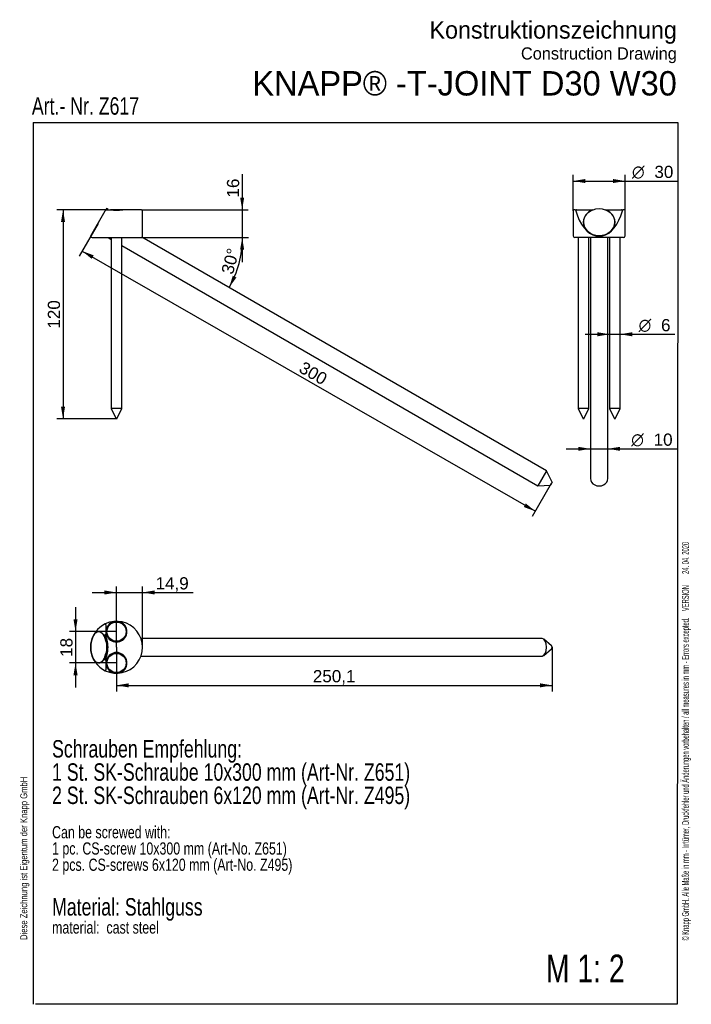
# Model space of a CAD drawing. Header units: millimetres. Extents: x 11 to 204, y 6 to 289.
import ezdxf
from ezdxf.enums import TextEntityAlignment as Align

# ---------------------------------------------------------------- set-up
doc = ezdxf.new("R2010")
doc.units = ezdxf.units.MM
for name, color, linetype in [('Default', 7, 'Continuous'), ('SK_SCHRAUBE_10X3', 7, 'Continuous'), ('SK_SCHRAUBE_6X12', 7, 'Continuous'), ('T-JOINT_D30_W30', 7, 'Continuous')]:
    doc.layers.add(name, color=color, linetype=linetype)
doc.styles.add('SEACAD_Arial', font='arial.ttf')
doc.styles.add('SEACAD_Solid_Edge_ANSI1_Symbols', font='semeca1.ttf')
doc.dimstyles.new('ISO', dxfattribs={"dimtxt": 3.5, "dimasz": 3.5, "dimexe": 1.75, "dimexo": 0, "dimgap": 0.875, "dimtad": 1, "dimlfac": 2, "dimtxsty": 'SEACAD_Arial', "dimblk1": '_SE_FILLED', "dimblk2": '_SE_FILLED', "dimsah": 1, "dimcen": 1.75, "dimadec": 0, "dimazin": 0, "dimtfac": 0.5, "dimtdec": 3, "dimtmove": 0, "dimatfit": 3, "dimfxl": 1, "dimarcsym": 0})

# ---------------------------------------------------------------- blocks, each defined once
blk = doc.blocks.new('SE')
at = {"layer": 'SK_SCHRAUBE_10X3', "color": 7, "linetype": 'Continuous'}
for p, q in [((36.03, 234.71), (35.89, 234.45)), ((36.47, 234.46), (36.03, 234.71)), ((36.47, 234.46), (36.42, 234.38)), ((36.49, 234.38), (36.47, 234.46)), ((36.46, 226.38), (37.41, 225.83)), ((162.34, 159.47), (46.17, 226.54)), ((40.41, 224.1), (159.84, 155.14)), ((162.34, 159.47), (159.84, 155.14)), ((163.94, 156.24), (162.34, 159.47)), ((159.84, 155.14), (163.44, 155.38)), ((163.94, 156.24), (163.44, 155.38))]:
    blk.add_line(p, q, dxfattribs=at)
at = {"layer": 'SK_SCHRAUBE_6X12', "color": 7, "linetype": 'Continuous'}
for p, q in [((40.67, 234.38), (37.15, 234.38)), ((37.41, 226.38), (37.41, 177.38)), ((40.41, 177.38), (40.41, 226.38)), ((40.41, 177.38), (37.41, 177.38)), ((37.41, 177.38), (38.81, 174.38)), ((39.01, 174.38), (40.41, 177.38)), ((39.01, 174.38), (38.81, 174.38))]:
    blk.add_line(p, q, dxfattribs=at)
at = {"layer": 'T-JOINT_D30_W30', "color": 7, "linetype": 'Continuous'}
for p, q in [((31.51, 226.88), (35.67, 234.08)), ((35.67, 234.08), (35.84, 234.38)), ((35.84, 234.38), (37.15, 234.38)), ((46.06, 234.38), (40.67, 234.38)), ((46.36, 226.88), (46.36, 234.08)), ((31.51, 226.88), (31.46, 226.79)), ((31.96, 226.38), (45.68, 226.38))]:
    blk.add_line(p, q, dxfattribs=at)
for centre, radius, start, end in [((38.91, 247.32), 13.07, 262.263, 277.737), ((46.06, 234.08), 0.3, 0, 90), ((31.96, 226.88), 0.5, 189.6762, 270), ((45.66, 227.3), 0.926, 271.2081, 312.4924), ((45.86, 226.88), 0.5, 326.175, 0)]:
    blk.add_arc(centre, radius, start, end, dxfattribs=at)
blk = doc.blocks.new('SE1')
at = {"layer": 'SK_SCHRAUBE_10X3', "color": 7, "linetype": 'Continuous'}
for p, q in [((161.09, 111.35), (45.92, 111.35)), ((163.78, 109.31), (161.57, 111.16)), ((161.57, 106.54), (163.78, 108.39)), ((45.92, 106.35), (161.09, 106.35))]:
    blk.add_line(p, q, dxfattribs=at)
blk.add_ellipse((33.78, 108.85), major_axis=(0, 4.5), ratio=0.5, dxfattribs=at)
for centre, major_axis, start_param, end_param in [((34.22, 108.85), (0, 4.5), 3.757072, 5.667706), ((161.09, 108.85), (0, 2.5), 3.141593, 6.283185), ((163.69, 108.85), (0, -0.5), 0.3951, 2.746493)]:
    blk.add_ellipse(centre, major_axis=major_axis, ratio=0.5, start_param=start_param, end_param=end_param, dxfattribs=at)
at = {"layer": 'SK_SCHRAUBE_6X12', "color": 7, "linetype": 'Continuous'}
for centre in [(38.91, 113.35), (38.91, 104.35)]:
    blk.add_circle(centre, 2.75, dxfattribs=at)
at = {"layer": 'T-JOINT_D30_W30', "color": 7, "linetype": 'Continuous'}
for p, q in [((35.84, 115.31), (35.84, 110.66)), ((35.84, 107.05), (35.84, 102.39))]:
    blk.add_line(p, q, dxfattribs=at)
for centre, radius, start, end in [((38.91, 108.85), 7.45, 244.2609, 115.7391), ((38.91, 112.69), 3.56, 60.3989, 119.6011), ((38.91, 108.85), 7.45, 115.7391, 172.8623), ((38.91, 113.35), 3, 125.895, 54.105), ((39.92, 108.85), 8.45, 173.7134, 186.2866), ((38.91, 108.85), 7.45, 187.1377, 244.2609), ((38.91, 104.35), 3, 305.895, 234.105), ((38.91, 105.02), 3.56, 240.3989, 299.6011)]:
    blk.add_arc(centre, radius, start, end, dxfattribs=at)
blk.add_ellipse((33.78, 108.85), major_axis=(0, 4.5), ratio=0.5, start_param=-1.158068, end_param=4.299661, dxfattribs=at)
for points in [[(35.84, 115.31), (35.84, 115.35), (35.84, 115.4), (35.82, 115.47), (35.81, 115.5), (35.77, 115.55), (35.75, 115.56), (35.71, 115.57), (35.69, 115.57), (35.67, 115.56)], [(35.67, 102.14), (35.69, 102.13), (35.71, 102.13), (35.75, 102.14), (35.77, 102.15), (35.81, 102.2), (35.82, 102.23), (35.84, 102.31), (35.84, 102.35), (35.84, 102.39)]]:
    blk.add_open_spline(points, degree=3, knots=[0, 0, 0, 0, 0.25, 0.25, 0.5, 0.5, 0.75, 0.75, 1, 1, 1, 1], dxfattribs=at)
blk = doc.blocks.new('SE2')
at = {"layer": 'SK_SCHRAUBE_10X3', "color": 7, "linetype": 'Continuous'}
for p, q in [((174.94, 226.38), (174.94, 157.31)), ((179.94, 157.31), (179.94, 226.38))]:
    blk.add_line(p, q, dxfattribs=at)
blk.add_ellipse((177.44, 230.81), major_axis=(4.5, 0), ratio=0.866025, dxfattribs=at)
blk.add_ellipse((177.44, 157.31), major_axis=(-2.5, 0), ratio=0.866025, start_param=0, end_param=3.141593, dxfattribs=at)
at = {"layer": 'SK_SCHRAUBE_6X12', "color": 7, "linetype": 'Continuous'}
for p, q in [((170.5, 234.38), (170.19, 234.38)), ((170.19, 234.38), (170.19, 234.32)), ((184.69, 234.38), (184.37, 234.38)), ((184.69, 234.32), (184.69, 234.38)), ((171.44, 226.38), (171.44, 177.38)), ((174.44, 177.38), (174.44, 226.38)), ((180.44, 226.38), (180.44, 177.38)), ((183.44, 177.38), (183.44, 226.38)), ((174.44, 177.38), (171.44, 177.38)), ((171.44, 177.38), (172.84, 174.38)), ((173.04, 174.38), (174.44, 177.38)), ((183.44, 177.38), (180.44, 177.38)), ((180.44, 177.38), (181.84, 174.38)), ((182.04, 174.38), (183.44, 177.38)), ((173.04, 174.38), (172.84, 174.38)), ((182.04, 174.38), (181.84, 174.38))]:
    blk.add_line(p, q, dxfattribs=at)
at = {"layer": 'T-JOINT_D30_W30', "color": 7, "linetype": 'Continuous'}
for p, q in [((169.99, 234.08), (169.99, 226.88)), ((170.51, 234.38), (170.98, 234.38)), ((170.98, 234.38), (175.63, 234.38)), ((175.65, 234.38), (175.63, 234.38)), ((179.24, 234.38), (183.9, 234.38)), ((183.9, 234.38), (184.37, 234.38)), ((184.89, 226.88), (184.89, 234.08)), ((184.39, 226.38), (170.49, 226.38))]:
    blk.add_line(p, q, dxfattribs=at)
for centre, radius, start, end in [((170.29, 234.08), 0.3, 141.5454, 180), ((170.53, 233.33), 1.04, 91.1028, 117.0886), ((184.35, 233.33), 1.04, 62.9114, 88.8972), ((184.59, 234.08), 0.3, 0, 38.4448), ((170.49, 226.88), 0.5, 180, 270), ((177.44, 231.7), 4.91, 259.1405, 280.8595), ((184.39, 226.88), 0.5, 270, 0)]:
    blk.add_arc(centre, radius, start, end, dxfattribs=at)
for centre, major_axis, ratio, start_param, end_param in [((177.44, 239.68), (0, -12.9), 0.57735, 5.161621, 6.158608), ((177.44, 230.81), (-4.5, 0), 0.866025, -1.158068, 4.299661), ((177.44, 239.68), (0, -12.9), 0.57735, 0.124577, 1.121564)]:
    blk.add_ellipse(centre, major_axis=major_axis, ratio=ratio, start_param=start_param, end_param=end_param, dxfattribs=at)
for points in [[(170.98, 234.38), (170.94, 234.38), (170.89, 234.37), (170.82, 234.34), (170.79, 234.32), (170.74, 234.26), (170.73, 234.22), (170.71, 234.15), (170.72, 234.11), (170.73, 234.08)], [(184.15, 234.08), (184.16, 234.11), (184.16, 234.15), (184.15, 234.22), (184.14, 234.26), (184.09, 234.31), (184.06, 234.34), (183.98, 234.37), (183.94, 234.38), (183.9, 234.38)]]:
    blk.add_open_spline(points, degree=3, knots=[0, 0, 0, 0, 0.25, 0.25, 0.5, 0.5, 0.75, 0.75, 1, 1, 1, 1], dxfattribs=at)
blk = doc.blocks.new('DMBLK35')
at = {"layer": 'Default', "linetype": 'Continuous'}
for points in [[(75.55, 237.88), (74.39, 237.88), (74.97, 234.38)], [(75.55, 222.88), (74.97, 226.38), (74.39, 222.88)]]:
    blk.add_hatch(color=7, dxfattribs=at).paths.add_polyline_path(points)
at = {"layer": 'Default', "color": 7, "linetype": 'Continuous'}
for p, q in [((74.97, 244.58), (74.97, 219.38)), ((46.06, 234.38), (76.72, 234.38)), ((45.68, 226.38), (76.72, 226.38))]:
    blk.add_line(p, q, dxfattribs=at)
at = {"layer": 'Default', "color": 7, "linetype": 'Continuous', "style": 'SEACAD_Arial'}
blk.add_text('16', height=3.5, rotation=90, dxfattribs=at).set_placement((70.6, 237.88), align=Align.TOP_LEFT)
blk = doc.blocks.new('_SE_FILLED')
at = {"color": 0}
blk.add_line((0, 0), (-1, 0), dxfattribs=at)
blk.add_solid([(0, 0), (-1, -0.1665), (-1, 0.1665), (0, 0)], dxfattribs=at)
blk = doc.blocks.new('DMBLK36')
at = {"layer": 'Default', "linetype": 'Continuous'}
for points in [[(75.44, 222.85), (75.07, 226.38), (74.27, 222.92)], [(72.27, 215.46), (71.23, 212.07), (73.32, 214.94)]]:
    blk.add_hatch(color=7, dxfattribs=at).paths.add_polyline_path(points)
at = {"layer": 'Default', "color": 7, "linetype": 'Continuous'}
blk.add_line((45.68, 226.38), (76.82, 226.38), dxfattribs=at)
blk.add_arc((46.46, 226.38), 28.61, 330, 0, dxfattribs=at)
at = {"layer": 'Default', "color": 7, "linetype": 'Continuous', "style": 'SEACAD_Arial'}
blk.add_text('30°', height=3.5, rotation=75, dxfattribs=at).set_placement((68.9, 216.5), align=Align.TOP_LEFT)
blk = doc.blocks.new('DMBLK37')
at = {"layer": 'Default', "linetype": 'Continuous'}
for points in [[(22.97, 230.88), (24.13, 230.88), (23.55, 234.38)], [(22.97, 177.88), (23.55, 174.38), (24.13, 177.88)]]:
    blk.add_hatch(color=7, dxfattribs=at).paths.add_polyline_path(points)
at = {"layer": 'Default', "color": 7, "linetype": 'Continuous'}
for p, q in [((35.84, 234.38), (21.8, 234.38)), ((23.55, 234.38), (23.55, 174.38)), ((39.01, 174.38), (21.8, 174.38))]:
    blk.add_line(p, q, dxfattribs=at)
at = {"layer": 'Default', "color": 7, "linetype": 'Continuous', "style": 'SEACAD_Arial'}
blk.add_text('120', height=3.5, rotation=90, dxfattribs=at).set_placement((19.18, 200.27), align=Align.TOP_LEFT)
blk = doc.blocks.new('DMBLK38')
at = {"layer": 'Default', "linetype": 'Continuous'}
for points in [[(31.78, 220.29), (32.36, 221.3), (29.03, 222.54)], [(155.8, 149.1), (159.13, 147.87), (156.38, 150.12)]]:
    blk.add_hatch(color=7, dxfattribs=at).paths.add_polyline_path(points)
at = {"layer": 'Default', "color": 7, "linetype": 'Continuous'}
for p, q in [((33.59, 230.48), (28.16, 221.02)), ((29.03, 222.54), (159.13, 147.87)), ((163.69, 155.81), (158.26, 146.35))]:
    blk.add_line(p, q, dxfattribs=at)
at = {"layer": 'Default', "color": 7, "linetype": 'Continuous', "style": 'SEACAD_Arial'}
blk.add_text('300', height=3.5, rotation=330.1456, dxfattribs=at).set_placement((92.7, 191.04), align=Align.TOP_LEFT)
blk = doc.blocks.new('DMBLK39')
at = {"layer": 'Default', "linetype": 'Continuous'}
for points in [[(42.41, 97.35), (42.41, 98.51), (38.91, 97.93)], [(160.44, 97.35), (163.94, 97.93), (160.44, 98.51)]]:
    blk.add_hatch(color=7, dxfattribs=at).paths.add_polyline_path(points)
at = {"layer": 'Default', "color": 7, "linetype": 'Continuous'}
for p, q in [((38.91, 108.85), (38.91, 96.18)), ((163.94, 108.85), (163.94, 96.18)), ((38.91, 97.93), (163.94, 97.93))]:
    blk.add_line(p, q, dxfattribs=at)
at = {"layer": 'Default', "color": 7, "linetype": 'Continuous', "style": 'SEACAD_Arial'}
blk.add_text('250,1', height=3.5, dxfattribs=at).set_placement((95.26, 102.31), align=Align.TOP_LEFT)
blk = doc.blocks.new('DMBLK40')
at = {"layer": 'Default', "linetype": 'Continuous'}
for points in [[(173.49, 243.2), (169.99, 242.62), (173.49, 242.03)], [(181.39, 243.2), (181.39, 242.03), (184.89, 242.62)]]:
    blk.add_hatch(color=7, dxfattribs=at).paths.add_polyline_path(points)
at = {"layer": 'Default', "color": 7, "linetype": 'Continuous'}
for p, q in [((169.99, 234.08), (169.99, 244.37)), ((184.89, 234.08), (184.89, 244.37)), ((169.99, 242.62), (200.01, 242.62))]:
    blk.add_line(p, q, dxfattribs=at)
for s, style, p in [('O', 'SEACAD_Solid_Edge_ANSI1_Symbols', (186.86, 246.99)), ('30', 'SEACAD_Arial', (193.3, 246.99))]:
    blk.add_text(s, height=3.5, dxfattribs=dict(at, style=style)).set_placement(p, align=Align.TOP_LEFT)
blk = doc.blocks.new('DMBLK41')
at = {"layer": 'Default', "linetype": 'Continuous'}
for points in [[(176.94, 199.23), (176.94, 198.07), (180.44, 198.65)], [(186.94, 199.23), (183.44, 198.65), (186.94, 198.07)]]:
    blk.add_hatch(color=7, dxfattribs=at).paths.add_polyline_path(points)
at = {"layer": 'Default', "color": 7, "linetype": 'Continuous'}
blk.add_line((173.44, 198.65), (199.17, 198.65), dxfattribs=at)
for s, style, p in [('O', 'SEACAD_Solid_Edge_ANSI1_Symbols', (188.77, 203.02)), ('6', 'SEACAD_Arial', (195.21, 203.02))]:
    blk.add_text(s, height=3.5, dxfattribs=dict(at, style=style)).set_placement(p, align=Align.TOP_LEFT)
blk = doc.blocks.new('DMBLK42')
at = {"layer": 'Default', "linetype": 'Continuous'}
for points in [[(171.44, 166.37), (171.44, 165.21), (174.94, 165.79)], [(183.44, 166.37), (179.94, 165.79), (183.44, 165.21)]]:
    blk.add_hatch(color=7, dxfattribs=at).paths.add_polyline_path(points)
at = {"layer": 'Default', "color": 7, "linetype": 'Continuous'}
blk.add_line((167.94, 165.79), (199.78, 165.79), dxfattribs=at)
for s, style, p in [('O', 'SEACAD_Solid_Edge_ANSI1_Symbols', (186.64, 170.17)), ('10', 'SEACAD_Arial', (193.08, 170.17))]:
    blk.add_text(s, height=3.5, dxfattribs=dict(at, style=style)).set_placement(p, align=Align.TOP_LEFT)
blk = doc.blocks.new('DMBLK43')
at = {"layer": 'Default', "linetype": 'Continuous'}
for points in [[(26.55, 116.85), (27.14, 113.35), (27.72, 116.85)], [(26.55, 100.85), (27.72, 100.85), (27.14, 104.35)]]:
    blk.add_hatch(color=7, dxfattribs=at).paths.add_polyline_path(points)
at = {"layer": 'Default', "color": 7, "linetype": 'Continuous'}
for p, q in [((27.14, 120.35), (27.14, 97.35)), ((38.91, 113.35), (25.39, 113.35)), ((38.91, 104.35), (25.39, 104.35))]:
    blk.add_line(p, q, dxfattribs=at)
at = {"layer": 'Default', "color": 7, "linetype": 'Continuous', "style": 'SEACAD_Arial'}
blk.add_text('18', height=3.5, rotation=90, dxfattribs=at).set_placement((22.76, 106.11), align=Align.TOP_LEFT)
blk = doc.blocks.new('DMBLK44')
at = {"layer": 'Default', "linetype": 'Continuous'}
for points in [[(35.41, 125.16), (35.41, 123.99), (38.91, 124.57)], [(49.86, 125.16), (46.36, 124.57), (49.86, 123.99)]]:
    blk.add_hatch(color=7, dxfattribs=at).paths.add_polyline_path(points)
at = {"layer": 'Default', "color": 7, "linetype": 'Continuous'}
for p, q in [((31.91, 124.57), (60.93, 124.57)), ((38.91, 108.85), (38.91, 126.32)), ((46.36, 108.85), (46.36, 126.32))]:
    blk.add_line(p, q, dxfattribs=at)
at = {"layer": 'Default', "color": 7, "linetype": 'Continuous', "style": 'SEACAD_Arial'}
blk.add_text('14,9', height=3.5, dxfattribs=at).set_placement((50.11, 128.95), align=Align.TOP_LEFT)

msp = doc.modelspace()

# ---------------------------------------------------------------- linework, layer by layer
at = {"layer": 'Default', "color": 7, "linetype": 'Continuous'}
for p, q in [((15.0055, 259.3767), (200.0666, 259.3767)), ((15.0055, 259.3767), (15.0055, 6.4667)), ((200.0666, 259.3767), (199.8207, 6.427)), ((199.8318, 6.427), (15.616, 6.4666))]:
    msp.add_line(p, q, dxfattribs=at)

# ---------------------------------------------------------------- block references
at = {"layer": 'Default'}
for name in ['SE', 'SE2', 'SE1']:
    msp.add_blockref(name, (0, 0), dxfattribs=at)

# ---------------------------------------------------------------- texts
at = {"layer": 'Default', "char_height": 5}
for s, insert, width, attachment_point, line_spacing_factor in [('{\\fMyriad Web|b0||i0||c0|p34;\\C7;\\H5.;\\W1.;Konstruktionszeichnung\\P}{\\fMyriad Web|b0||i0||c0|p34;\\C7;\\H3.5;\\W1.;Construction Drawing}', (199.7373, 288.4736), 132.402694, 3, 0.9), ('{\\fMyriad Web|b0||i0||c0|p34;\\C7;\\H5.;\\W0.76;Schrauben Empfehlung:\\P}{\\fMyriad Web|b0||i0||c0|p34;\\C7;\\H5.;\\W0.76;1 St. SK-Schraube 10x300 mm (Art-Nr. Z651)\\P}{\\fMyriad Web|b0||i0||c0|p34;\\C7;\\H5.;\\W0.76;2 St. SK-Schrauben 6x120 mm (Art-Nr. Z495)\\P}{\\fMyriad Web|b0||i0||c0|p34;\\C7;\\H3.5;\\W0.76;\\P}{\\fMyriad Web|b0||i0||c0|p34;\\C7;\\H3.5;\\W0.76;Can be screwed with:\\P}{\\fMyriad Web|b0||i0||c0|p34;\\C7;\\H3.5;\\W0.76;1 pc. CS-screw 10x300 mm (Art-No. Z651)\\P}{\\fMyriad Web|b0||i0||c0|p34;\\C7;\\H3.5;\\W0.76;2 pcs. CS-screws 6x120 mm (Art-No. Z495)\\P}{\\fMyriad Web|b0||i0||c0|p34;\\C7;\\H5.;\\W0.76;\\P}{\\fMyriad Web|b0||i0||c0|p34;\\C7;\\H5.;\\W0.76;Material}{\\fMyriad Web|b0||i0||c0|p34;\\C7;\\H5.;\\W0.76;: Stahlguss\\P}{\\fMyriad Web|b0||i0||c0|p34;\\C7;\\H3.5;\\W0.76;material}{\\fMyriad Web|b0||i0||c0|p34;\\C7;\\H3.5;\\W0.76;: }{\\fMyriad Web|b0||i0||c0|p34;\\C7;\\H3.5;\\W0.76; cast steel}', (20.3998, 82.2272), 155.913054, 1, 0.8)]:
    msp.add_mtext(s, dxfattribs=dict(at, insert=insert, width=width, attachment_point=attachment_point, line_spacing_factor=line_spacing_factor))
at = {"layer": 'Default'}
for s, insert, char_height, width, attachment_point in [('{\\fMyriad Web|b0||i0||c0|p34;\\C7;\\H7.;\\W1.;KNAPP® -T-JOINT D30 W30}', (199.7373, 274.1499), 7, 196.177766, 3), ('{\\fMyriad Web|b0||i0||c0|p34;\\C7;\\H5.;\\W0.76;Art.- Nr. Z617}', (14.608, 266.6513), 5, 46.510881, 1), ('{\\fMyriad Web|b0||i0||c0|p34;\\C7;\\H8.;\\W0.76;M 1: 2}', (162.1615, 20.6913), 8, 34.243489, 1)]:
    msp.add_mtext(s, dxfattribs=dict(at, insert=insert, char_height=char_height, width=width, attachment_point=attachment_point))
at = {"layer": 'Default', "char_height": 2, "attachment_point": 1, "rotation": 90}
for s, insert, width in [('{\\fMyriad Condensed Web|b0||i0||c0|p34;\\C7;\\H2.;\\W0.5776;© Knapp GmbH. Alle Maße in mm - Irrtümer, Druckfehler und Änderungen vorbehalten / all measures in mm - Errors excepted.    VERSION       24. 04. 2020}', (201.2145, 24.709), 194.304358), ('{\\fMyriad Web|b0||i0||c0|p34;\\C7;\\H2.;\\W0.82;Diese Zeichnung ist Eigentum der Knapp GmbH}', (11.2776, 24.8934), 65.714296)]:
    msp.add_mtext(s, dxfattribs=dict(at, insert=insert, width=width))

# ---------------------------------------------------------------- dimensions: what is measured, and where the dimension line sits
at = {"layer": 'Default', "color": 7, "linetype": 'Continuous'}
for base, p1, p2, text, override, picture, middle in [((169.9885, 242.6181), (169.9885, 226.8779), (184.8885, 226.8779), '\\A1;%%C <>', {"dimdec": 0}, 'DMBLK40', (185.6359, 242.6181)), ((38.9061, 97.9303), (38.9061, 108.8512), (163.9367, 108.8512), '\\A1;<>', {"dimdec": 1}, 'DMBLK39', (101.4214, 97.9303))]:
    dim = msp.add_linear_dim(base=base, p1=p1, p2=p2, angle=0, text=text, dimstyle='ISO', override=override, dxfattribs=at)
    dim.commit()
    dim.dimension.update_dxf_attribs({"geometry": picture, "text_midpoint": middle, "dimtype": 161})
for base, p1, p2, angle, text, picture, middle, dimtype in [((74.9708, 226.3779), (46.0561, 234.3779), (45.6788, 226.3779), 90, '\\A1;<>', 'DMBLK35', (74.9708, 236.6564), 160), ((23.5506, 174.3779), (37.1472, 234.3779), (39.0061, 174.3779), 90, '\\A1;<>', 'DMBLK37', (23.5506, 204.3779), 160), ((29.0346, 222.5371), (33.5923, 230.4779), (163.6867, 155.808), 330.145607, '\\A1;<>', 'DMBLK38', (94.0818, 185.2022), 161), ((180.4385, 198.6491), (180.4385, 177.3779), (183.4385, 177.3779), 0, '\\A1;%%C <>', 'DMBLK41', (187.5436, 198.6491), 161), ((174.9385, 165.7913), (174.9385, 157.308), (179.9385, 157.308), 0, '\\A1;%%C <>', 'DMBLK42', (185.4147, 165.7913), 161), ((38.9061, 124.572), (38.9061, 108.8512), (46.3561, 108.8512), 0, '\\A1;<>', 'DMBLK44', (48.8898, 124.572), 161), ((27.1351, 113.3512), (38.9061, 113.3512), (38.9061, 104.3512), 270, '\\A1;<>', 'DMBLK43', (27.1351, 108.8512), 161)]:
    dim = msp.add_linear_dim(base=base, p1=p1, p2=p2, angle=angle, text=text, dimstyle='ISO', dxfattribs=at)
    dim.commit()
    dim.dimension.update_dxf_attribs({"geometry": picture, "text_midpoint": middle, "dimtype": dimtype})
dim = msp.add_angular_dim_2l(base=(74.0931, 218.9726), line1=((46.4561, 226.3779), (31.9561, 226.3779)), line2=((46.4561, 226.3779), (162.3386, 159.4731)), text='\\A1;<>', dimstyle='ISO', override={"dimtolj": 1}, dxfattribs=at)
dim.commit()
dim.dimension.update_dxf_attribs({"geometry": 'DMBLK36', "text_midpoint": (74.0931, 218.9726), "dimtype": 162})

doc.saveas('drawing.dxf')
